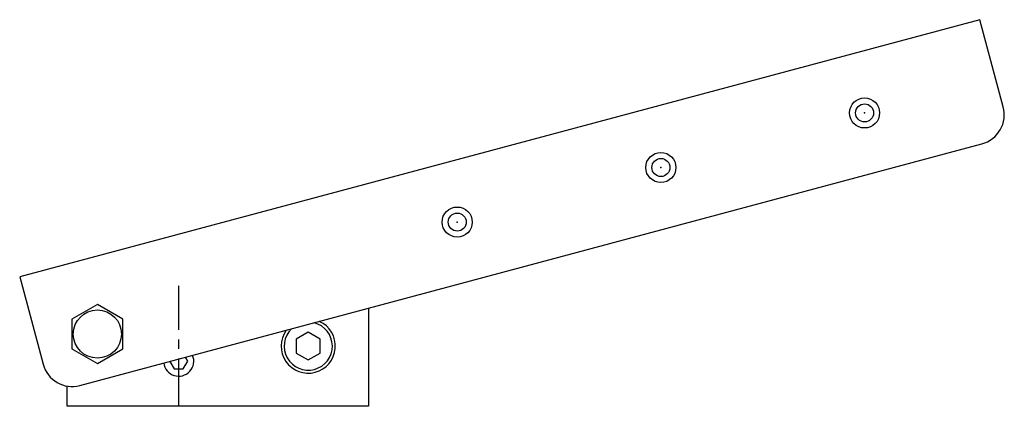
# Model space of a CAD drawing. Header units: millimetres. Extents: x -53 to 274, y -40 to 88.
import ezdxf

# ---------------------------------------------------------------- set-up
doc = ezdxf.new("R2010")
doc.units = ezdxf.units.MM
doc.header["$LTSCALE"] = 0.5
doc.header["$MEASUREMENT"] = 0
doc.linetypes.add('CENTER', pattern=[50.8, 31.75, -6.35, 6.35, -6.35])
doc.layers.get('0').update_dxf_attribs({"linetype": 'CONTINUOUS'})
doc.layers.add('Center', color=1, linetype='CENTER')

msp = doc.modelspace()

# ---------------------------------------------------------------- linework, layer by layer
for p, q in [((265.97, 88.38), (-52.79, 2.97)), ((273.73, 59.4), (265.97, 88.38)), ((-32.78, -33.08), (266.66, 47.16)), ((-52.79, 2.97), (-45.02, -26.01)), ((-27, -6.19), (-35.5, -11.09)), ((-18.5, -11.09), (-27, -6.19)), ((63, -7.41), (63, -40)), ((-35.5, -11.09), (-35.5, -20.91)), ((-18.5, -20.91), (-18.5, -11.09)), ((43, -15.38), (39, -17.69)), ((47, -17.69), (43, -15.38)), ((39, -17.69), (39, -22.31)), ((47, -22.31), (47, -17.69)), ((-35.5, -20.91), (-27, -25.81)), ((-27, -25.81), (-18.5, -20.91)), ((39, -22.31), (43, -24.62)), ((43, -24.62), (47, -22.31)), ((-37, -40), (-37, -33.28)), ((0, -40), (-37, -40)), ((63, -40), (0, -40))]:
    msp.add_line(p, q)
msp.add_lwpolyline([(-2.95, -25.09), (-1.5, -27.6), (1.5, -27.6), (3, -25), (2.25, -23.69)])
for centre, radius in [((227.68, 57.42), 5), ((227.68, 57.42), 3), ((160.06, 39.3), 5), ((160.06, 39.3), 3), ((92.45, 21.18), 5), ((92.45, 21.18), 3), ((-27, -16), 8)]:
    msp.add_circle(centre, radius)
for centre, radius, start, end in [((264.07, 56.82), 10, 284.9971, 15.0035), ((43, -20), 9, 144.1352, 65.8654), ((43, -20), 8, 134.2342, 75.7661), ((-35.36, -23.42), 10, 194.9997, 284.9992), ((0, -25), 5, 187.168, 22.832)]:
    msp.add_arc(centre, radius, start, end)
for p in [(227.68, 57.42), (160.06, 39.3), (92.45, 21.18)]:
    msp.add_point(p)
at = {"layer": 'Center'}
msp.add_line((0, -40), (0, 0), dxfattribs=at)

doc.saveas('drawing.dxf')
